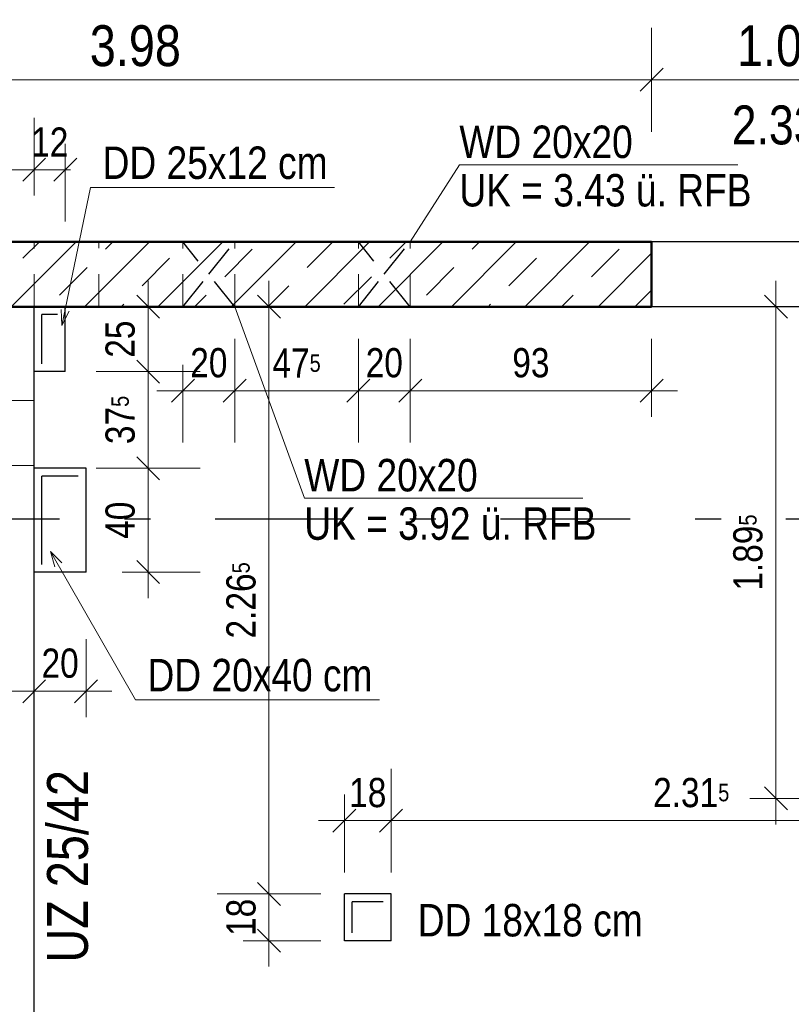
# Model space of a CAD drawing. Header units: millimetres. Extents: x 0 to 102, y -15 to 47.
# Tile 50 of 103: x 22.08 to 25.06, y 26.29 to 30.09. Entities that reach past the tile are written whole.
import ezdxf

# ---------------------------------------------------------------- set-up
doc = ezdxf.new("R2010")
doc.units = ezdxf.units.MM
doc.linetypes.add('DASHDOTX2', pattern=[2, 1, -0.5, 0, -0.5])
doc.linetypes.add('HIDDEN', pattern=[0.375, 0.25, -0.125])
doc.layers.add('Achsen', color=7, linetype='Continuous', lineweight=20)
doc.layers.add('Schraffuren', color=7, linetype='Continuous', lineweight=20)
doc.styles.add('Arial Narrow', font='ARIALN.TTF')
doc.dimstyles.new('Arch_Strakon_dimstyle', dxfattribs={"dimtxt": 15.75, "dimasz": 1, "dimexe": 1.25, "dimexo": 0.0625, "dimgap": 1, "dimtad": 0, "dimzin": 12, "dimdsep": 46, "dimtxsty": 'Arial Narrow', "dimblk": 'Arrowhead_Tick', "dimsah": 1, "dimcen": 0, "dimse1": 1, "dimse2": 1, "dimclrd": 6, "dimclrt": 2, "dimazin": 0, "dimtfac": 1, "dimtdec": 4, "dimtmove": 0, "dimatfit": 3, "dimldrblk": 'NONE', "dimfxl": 1, "dimtvp": 1, "dimtolj": 1, "dimtzin": 0, "dimlwd": 13, "dimarcsym": 2})

# ---------------------------------------------------------------- blocks, each defined once
blk = doc.blocks.new('Arrowhead_Tick')
at = {"color": 0, "linetype": 'Continuous', "lineweight": -2}
for p, q in [((0, 20), (0, -10)), ((-1, 0), (0, 0)), ((10, 0), (0, 0))]:
    blk.add_line(p, q, dxfattribs=at)
at = {"color": 2, "linetype": 'Continuous', "lineweight": 35}
blk.add_line((4.42, 4.42), (-4.42, -4.42), dxfattribs=at)
blk = doc.blocks.new('*D85')
at = {"layer": 'Achsen', "color": 6, "linetype": 'Continuous', "lineweight": 13}
blk.add_line((20.5507, 29.8563), (24.5107, 29.8563), dxfattribs=at)
at = {"layer": 'Defpoints', "color": 0}
for p in [(24.5207, 29.8563), (20.5407, 28.9817), (24.5207, 28.9817)]:
    blk.add_point(p, dxfattribs=at)
at = {"layer": 'Achsen', "color": 6, "lineweight": 13, "xscale": 0.01, "yscale": 0.01, "zscale": 0.01}
blk.add_blockref('Arrowhead_Tick', (24.5207, 29.8563), dxfattribs=at)
at = {"layer": 'Achsen', "color": 6, "lineweight": 13, "xscale": 0.01, "yscale": 0.01, "zscale": 0.01, "rotation": 180}
blk.add_blockref('Arrowhead_Tick', (20.5407, 29.8563), dxfattribs=at)
at = {"layer": 'Achsen', "color": 2, "lineweight": 35, "insert": (22.5307, 29.9867), "char_height": 0.1575, "attachment_point": 5, "style": 'Arial Narrow'}
blk.add_mtext('\\A1;3.98', dxfattribs=at)
blk = doc.blocks.new('_None')
blk = doc.blocks.new('*D97')
at = {"layer": 'Achsen', "color": 6, "linetype": 'Continuous', "lineweight": 13}
blk.add_line((24.5307, 29.8563), (25.5207, 29.8563), dxfattribs=at)
at = {"layer": 'Defpoints', "color": 0}
for p in [(25.5307, 29.8563), (24.5207, 28.9817), (25.5307, 28.9817)]:
    blk.add_point(p, dxfattribs=at)
at = {"layer": 'Achsen', "color": 6, "lineweight": 13, "xscale": 0.01, "yscale": 0.01, "zscale": 0.01}
blk.add_blockref('Arrowhead_Tick', (25.5307, 29.8563), dxfattribs=at)
at = {"layer": 'Achsen', "color": 6, "lineweight": 13, "xscale": 0.01, "yscale": 0.01, "zscale": 0.01, "rotation": 180}
blk.add_blockref('Arrowhead_Tick', (24.5207, 29.8563), dxfattribs=at)
at = {"layer": 'Achsen', "color": 2, "lineweight": 35, "insert": (25.0257, 29.9867), "char_height": 0.1575, "attachment_point": 5, "style": 'Arial Narrow'}
blk.add_mtext('\\A1;1.01', dxfattribs=at)
blk = doc.blocks.new('*D604')
at = {"color": 6, "linetype": 'Continuous', "lineweight": 13}
blk.add_line((22.58, 27.969), (22.58, 28.349), dxfattribs=at)
at = {"layer": 'Defpoints', "color": 0}
for p in [(22.3407, 28.359), (22.58, 28.359), (22.3407, 27.959)]:
    blk.add_point(p, dxfattribs=at)
at = {"color": 6, "lineweight": 13, "xscale": 0.01, "yscale": 0.01, "zscale": 0.01}
for p, rotation in [((22.58, 28.359), 90), ((22.58, 27.959), 270)]:
    blk.add_blockref('Arrowhead_Tick', p, dxfattribs=dict(at, rotation=rotation))
at = {"color": 3, "lineweight": 35, "insert": (22.4726, 28.159), "char_height": 0.1125, "attachment_point": 5, "rotation": 90, "style": 'Arial Narrow'}
blk.add_mtext('\\A1;40', dxfattribs=at)
blk = doc.blocks.new('*D605')
at = {"color": 6, "linetype": 'Continuous', "lineweight": 13}
blk.add_line((22.58, 28.369), (22.58, 28.7218), dxfattribs=at)
at = {"layer": 'Defpoints', "color": 0}
for p in [(22.2607, 28.7318), (22.58, 28.7318), (22.3407, 28.359)]:
    blk.add_point(p, dxfattribs=at)
at = {"color": 6, "lineweight": 13, "xscale": 0.01, "yscale": 0.01, "zscale": 0.01}
for p, rotation in [((22.58, 28.7318), 90), ((22.58, 28.359), 270)]:
    blk.add_blockref('Arrowhead_Tick', p, dxfattribs=dict(at, rotation=rotation))
at = {"color": 3, "lineweight": 35, "insert": (22.4726, 28.5454), "char_height": 0.1125, "attachment_point": 5, "rotation": 90, "style": 'Arial Narrow'}
blk.add_mtext('\\A1;37{\\A1;\\H.6x;\\S5;}', dxfattribs=at)
blk = doc.blocks.new('*D606')
at = {"color": 6, "linetype": 'Continuous', "lineweight": 13}
blk.add_line((22.58, 28.7418), (22.58, 28.9718), dxfattribs=at)
at = {"layer": 'Defpoints', "color": 0}
for p in [(22.2607, 28.9818), (22.58, 28.9818), (22.2607, 28.7318)]:
    blk.add_point(p, dxfattribs=at)
at = {"color": 6, "lineweight": 13, "xscale": 0.01, "yscale": 0.01, "zscale": 0.01}
for p, rotation in [((22.58, 28.9818), 90), ((22.58, 28.7318), 270)]:
    blk.add_blockref('Arrowhead_Tick', p, dxfattribs=dict(at, rotation=rotation))
at = {"color": 3, "lineweight": 35, "insert": (22.4726, 28.8568), "char_height": 0.1125, "attachment_point": 5, "rotation": 90, "style": 'Arial Narrow'}
blk.add_mtext('\\A1;25', dxfattribs=at)
blk = doc.blocks.new('*D607')
at = {"color": 6, "linetype": 'Continuous', "lineweight": 13}
blk.add_line((20.5507, 29.5098), (22.1307, 29.5098), dxfattribs=at)
at = {"layer": 'Defpoints', "color": 0}
for p in [(22.1407, 29.5098), (20.5407, 28.9817), (22.1407, 28.7318)]:
    blk.add_point(p, dxfattribs=at)
at = {"color": 6, "lineweight": 13, "xscale": 0.01, "yscale": 0.01, "zscale": 0.01}
blk.add_blockref('Arrowhead_Tick', (22.1407, 29.5098), dxfattribs=at)
at = {"color": 6, "lineweight": 13, "xscale": 0.01, "yscale": 0.01, "zscale": 0.01, "rotation": 180}
blk.add_blockref('Arrowhead_Tick', (20.5407, 29.5098), dxfattribs=at)
at = {"color": 3, "lineweight": 35, "insert": (21.3407, 29.6172), "char_height": 0.1125, "attachment_point": 5, "style": 'Arial Narrow'}
blk.add_mtext('\\A1;1.60', dxfattribs=at)
blk = doc.blocks.new('*D608')
at = {"color": 6, "linetype": 'Continuous', "lineweight": 13}
for p, q in [((22.1307, 29.5098), (22.1207, 29.5098)), ((22.1407, 29.5098), (22.2607, 29.5098)), ((22.2707, 29.5098), (22.2807, 29.5098))]:
    blk.add_line(p, q, dxfattribs=at)
at = {"layer": 'Defpoints', "color": 0}
for p in [(22.2607, 29.5098), (22.1407, 28.7318), (22.2607, 28.7318)]:
    blk.add_point(p, dxfattribs=at)
at = {"color": 6, "lineweight": 13, "xscale": 0.01, "yscale": 0.01, "zscale": 0.01}
blk.add_blockref('Arrowhead_Tick', (22.1407, 29.5098), dxfattribs=at)
at = {"color": 6, "lineweight": 13, "xscale": 0.01, "yscale": 0.01, "zscale": 0.01, "rotation": 180}
blk.add_blockref('Arrowhead_Tick', (22.2607, 29.5098), dxfattribs=at)
at = {"color": 3, "lineweight": 35, "insert": (22.2007, 29.6163), "char_height": 0.1125, "attachment_point": 5, "style": 'Arial Narrow'}
blk.add_mtext('\\A1;12', dxfattribs=at)
blk = doc.blocks.new('*D609')
at = {"color": 6, "linetype": 'Continuous', "lineweight": 13}
blk.add_line((22.1507, 27.5), (22.3307, 27.5), dxfattribs=at)
at = {"layer": 'Defpoints', "color": 0}
for p in [(22.1407, 28.359), (22.3407, 28.359), (22.3407, 27.5)]:
    blk.add_point(p, dxfattribs=at)
at = {"color": 6, "lineweight": 13, "xscale": 0.01, "yscale": 0.01, "zscale": 0.01}
blk.add_blockref('Arrowhead_Tick', (22.3407, 27.5), dxfattribs=at)
at = {"color": 6, "lineweight": 13, "xscale": 0.01, "yscale": 0.01, "zscale": 0.01, "rotation": 180}
blk.add_blockref('Arrowhead_Tick', (22.1407, 27.5), dxfattribs=at)
at = {"color": 3, "lineweight": 35, "insert": (22.2407, 27.6074), "char_height": 0.1125, "attachment_point": 5, "style": 'Arial Narrow'}
blk.add_mtext('\\A1;20', dxfattribs=at)
blk = doc.blocks.new('*D610')
at = {"color": 6, "linetype": 'Continuous', "lineweight": 13}
blk.add_line((23.3467, 27.0014), (23.5067, 27.0014), dxfattribs=at)
at = {"layer": 'Defpoints', "color": 0}
for p in [(23.5167, 27.0014), (23.3367, 26.5386), (23.5167, 26.5386)]:
    blk.add_point(p, dxfattribs=at)
at = {"color": 6, "lineweight": 13, "xscale": 0.01, "yscale": 0.01, "zscale": 0.01}
blk.add_blockref('Arrowhead_Tick', (23.5167, 27.0014), dxfattribs=at)
at = {"color": 6, "lineweight": 13, "xscale": 0.01, "yscale": 0.01, "zscale": 0.01, "rotation": 180}
blk.add_blockref('Arrowhead_Tick', (23.3367, 27.0014), dxfattribs=at)
at = {"color": 3, "lineweight": 35, "insert": (23.4267, 27.1088), "char_height": 0.1125, "attachment_point": 5, "style": 'Arial Narrow'}
blk.add_mtext('\\A1;18', dxfattribs=at)
blk = doc.blocks.new('*D611')
at = {"color": 6, "linetype": 'Continuous', "lineweight": 13}
blk.add_line((23.5267, 27.0014), (25.8203, 27.0014), dxfattribs=at)
at = {"layer": 'Defpoints', "color": 0}
for p in [(25.8303, 27.0014), (23.5167, 26.5386), (25.8303, 25.0568)]:
    blk.add_point(p, dxfattribs=at)
at = {"color": 6, "lineweight": 13, "xscale": 0.01, "yscale": 0.01, "zscale": 0.01}
blk.add_blockref('Arrowhead_Tick', (25.8303, 27.0014), dxfattribs=at)
at = {"color": 6, "lineweight": 13, "xscale": 0.01, "yscale": 0.01, "zscale": 0.01, "rotation": 180}
blk.add_blockref('Arrowhead_Tick', (23.5167, 27.0014), dxfattribs=at)
at = {"color": 3, "lineweight": 35, "insert": (24.6735, 27.1088), "char_height": 0.1125, "attachment_point": 5, "style": 'Arial Narrow'}
blk.add_mtext('\\A1;2.31{\\A1;\\H.6x;\\S5;}', dxfattribs=at)
blk = doc.blocks.new('*D612')
at = {"color": 6, "linetype": 'Continuous', "lineweight": 13}
blk.add_line((23.0459, 26.5486), (23.0459, 26.7086), dxfattribs=at)
at = {"layer": 'Defpoints', "color": 0}
for p in [(23.0459, 26.7186), (23.5167, 26.7186), (23.3367, 26.5386)]:
    blk.add_point(p, dxfattribs=at)
at = {"color": 6, "lineweight": 13, "xscale": 0.01, "yscale": 0.01, "zscale": 0.01}
for p, rotation in [((23.0459, 26.7186), 90), ((23.0459, 26.5386), 270)]:
    blk.add_blockref('Arrowhead_Tick', p, dxfattribs=dict(at, rotation=rotation))
at = {"color": 3, "lineweight": 35, "insert": (22.9385, 26.6286), "char_height": 0.1125, "attachment_point": 5, "rotation": 90, "style": 'Arial Narrow'}
blk.add_mtext('\\A1;18', dxfattribs=at)
blk = doc.blocks.new('*D613')
at = {"color": 6, "linetype": 'Continuous', "lineweight": 13}
blk.add_line((23.0459, 26.7286), (23.0459, 28.9717), dxfattribs=at)
at = {"layer": 'Defpoints', "color": 0}
for p in [(23.0459, 28.9817), (24.5207, 28.9817), (23.5167, 26.7186)]:
    blk.add_point(p, dxfattribs=at)
at = {"color": 6, "lineweight": 13, "xscale": 0.01, "yscale": 0.01, "zscale": 0.01}
for p, rotation in [((23.0459, 28.9817), 90), ((23.0459, 26.7186), 270)]:
    blk.add_blockref('Arrowhead_Tick', p, dxfattribs=dict(at, rotation=rotation))
at = {"color": 3, "lineweight": 35, "insert": (22.9385, 27.8502), "char_height": 0.1125, "attachment_point": 5, "rotation": 90, "style": 'Arial Narrow'}
blk.add_mtext('\\A1;2.26{\\A1;\\H.6x;\\S5;}', dxfattribs=at)
blk = doc.blocks.new('*D710')
at = {"color": 6, "linetype": 'Continuous', "lineweight": 13}
blk.add_line((25, 27.0968), (25, 28.9718), dxfattribs=at)
at = {"layer": 'Defpoints', "color": 0}
for p in [(25, 28.9818), (25.8303, 28.9818), (25.8307, 27.0868)]:
    blk.add_point(p, dxfattribs=at)
at = {"color": 6, "lineweight": 13, "xscale": 0.01, "yscale": 0.01, "zscale": 0.01}
for p, rotation in [((25, 28.9818), 90), ((25, 27.0868), 270)]:
    blk.add_blockref('Arrowhead_Tick', p, dxfattribs=dict(at, rotation=rotation))
at = {"color": 3, "lineweight": 35, "insert": (24.8926, 28.0343), "char_height": 0.1125, "attachment_point": 5, "rotation": 90, "style": 'Arial Narrow'}
blk.add_mtext('\\A1;1.89{\\A1;\\H.6x;\\S5;}', dxfattribs=at)
blk = doc.blocks.new('*D711')
at = {"color": 6, "linetype": 'Continuous', "lineweight": 13}
blk.add_line((22.724, 28.6579), (22.904, 28.6579), dxfattribs=at)
at = {"layer": 'Defpoints', "color": 0}
for p in [(22.714, 28.9817), (22.914, 28.9817), (22.914, 28.6579)]:
    blk.add_point(p, dxfattribs=at)
at = {"color": 6, "lineweight": 13, "xscale": 0.01, "yscale": 0.01, "zscale": 0.01}
blk.add_blockref('Arrowhead_Tick', (22.914, 28.6579), dxfattribs=at)
at = {"color": 6, "lineweight": 13, "xscale": 0.01, "yscale": 0.01, "zscale": 0.01, "rotation": 180}
blk.add_blockref('Arrowhead_Tick', (22.714, 28.6579), dxfattribs=at)
at = {"color": 3, "lineweight": 35, "insert": (22.814, 28.7653), "char_height": 0.1125, "attachment_point": 5, "style": 'Arial Narrow'}
blk.add_mtext('\\A1;20', dxfattribs=at)
blk = doc.blocks.new('*D712')
at = {"color": 6, "linetype": 'Continuous', "lineweight": 13}
blk.add_line((22.924, 28.6579), (23.3804, 28.6579), dxfattribs=at)
at = {"layer": 'Defpoints', "color": 0}
for p in [(22.914, 28.9817), (23.3904, 28.9817), (23.3904, 28.6579)]:
    blk.add_point(p, dxfattribs=at)
at = {"color": 6, "lineweight": 13, "xscale": 0.01, "yscale": 0.01, "zscale": 0.01}
blk.add_blockref('Arrowhead_Tick', (23.3904, 28.6579), dxfattribs=at)
at = {"color": 6, "lineweight": 13, "xscale": 0.01, "yscale": 0.01, "zscale": 0.01, "rotation": 180}
blk.add_blockref('Arrowhead_Tick', (22.914, 28.6579), dxfattribs=at)
at = {"color": 3, "lineweight": 35, "insert": (23.1522, 28.7642), "char_height": 0.1125, "attachment_point": 5, "style": 'Arial Narrow'}
blk.add_mtext('\\A1;47{\\A1;\\H.6x;\\S5;}', dxfattribs=at)
blk = doc.blocks.new('*D713')
at = {"color": 6, "linetype": 'Continuous', "lineweight": 13}
blk.add_line((23.4004, 28.6579), (23.5804, 28.6579), dxfattribs=at)
at = {"layer": 'Defpoints', "color": 0}
for p in [(23.3904, 28.9817), (23.5904, 28.9817), (23.5904, 28.6579)]:
    blk.add_point(p, dxfattribs=at)
at = {"color": 6, "lineweight": 13, "xscale": 0.01, "yscale": 0.01, "zscale": 0.01}
blk.add_blockref('Arrowhead_Tick', (23.5904, 28.6579), dxfattribs=at)
at = {"color": 6, "lineweight": 13, "xscale": 0.01, "yscale": 0.01, "zscale": 0.01, "rotation": 180}
blk.add_blockref('Arrowhead_Tick', (23.3904, 28.6579), dxfattribs=at)
at = {"color": 3, "lineweight": 35, "insert": (23.4904, 28.7653), "char_height": 0.1125, "attachment_point": 5, "style": 'Arial Narrow'}
blk.add_mtext('\\A1;20', dxfattribs=at)
blk = doc.blocks.new('*D714')
at = {"color": 6, "linetype": 'Continuous', "lineweight": 13}
blk.add_line((23.6004, 28.6579), (24.5107, 28.6579), dxfattribs=at)
at = {"layer": 'Defpoints', "color": 0}
for p in [(23.5904, 28.9817), (24.5207, 28.9817), (24.5207, 28.6579)]:
    blk.add_point(p, dxfattribs=at)
at = {"color": 6, "lineweight": 13, "xscale": 0.01, "yscale": 0.01, "zscale": 0.01}
blk.add_blockref('Arrowhead_Tick', (24.5207, 28.6579), dxfattribs=at)
at = {"color": 6, "lineweight": 13, "xscale": 0.01, "yscale": 0.01, "zscale": 0.01, "rotation": 180}
blk.add_blockref('Arrowhead_Tick', (23.5904, 28.6579), dxfattribs=at)
at = {"color": 3, "lineweight": 35, "insert": (24.0555, 28.7653), "char_height": 0.1125, "attachment_point": 5, "style": 'Arial Narrow'}
blk.add_mtext('\\A1;93', dxfattribs=at)

msp = doc.modelspace()

# ---------------------------------------------------------------- hatches: boundary and pattern name
at = {"layer": 'Schraffuren', "lineweight": 13}
h = msp.add_hatch(dxfattribs=at)
h.set_pattern_fill('bB', color=6, scale=0.01, angle=45, style=0, pattern_type=2)
h.set_pattern_definition([(45, (0, 0), (-0.1414214, 0.1414214), [0.15, -0.1]), (45, (-0.07071, 0.07071), (-0.1414214, 0.1414214), [])])
h.paths.add_polyline_path([(24.5206743, 28.981711), (18.9994142, 28.981711), (18.9994142, 29.2317112), (24.5206743, 29.2317112)])

# ---------------------------------------------------------------- linework, layer by layer
at = {"color": 5, "linetype": 'Continuous', "lineweight": 18}
for p, q in [((23.7802353, 29.5291177), (23.5903586, 29.2317112)), ((23.7802353, 29.5291177), (24.8531982, 29.5291177)), ((22.3578701, 29.4418549), (22.2479002, 28.9088167)), ((23.2989552, 29.4418549), (22.3578701, 29.4418549)), ((22.2479002, 28.9088167), (22.244278, 28.9708276)), ((22.2757687, 28.9643308), (22.2479002, 28.9088167)), ((23.182463, 28.2444782), (22.9140082, 28.9817631)), ((23.182463, 28.2444782), (24.2554259, 28.2444782)), ((22.530897, 27.4672835), (22.2038514, 28.0388524)), ((22.2196955, 27.9787905), (22.2038514, 28.0388524)), ((22.2038514, 28.0388524), (22.2476037, 27.9947593)), ((23.4719821, 27.4672835), (22.530897, 27.4672835))]:
    msp.add_line(p, q, dxfattribs=at)
at = {"color": 4, "linetype": 'Continuous', "lineweight": 50}
for p, q in [((24.5206743, 29.2317112), (18.9994142, 29.2317112)), ((24.5206743, 28.981711), (24.5206743, 29.2317112)), ((24.5206743, 28.981711), (20.5406689, 28.9817112))]:
    msp.add_line(p, q, dxfattribs=at)
at = {"color": 6, "linetype": 'HIDDEN', "lineweight": 13, "ltscale": 0.5}
for p, q in [((22.1402999, 28.9818115), (22.1402999, 29.2318115)), ((22.1406582, 28.981711), (22.1406582, 29.2317112)), ((22.3902999, 28.9818115), (22.3902999, 29.2318115)), ((22.7140082, 28.9817112), (22.7140082, 29.2317112)), ((22.9140082, 28.9817112), (22.9140082, 29.2317112)), ((23.3903586, 28.9817112), (23.3903586, 29.2317112)), ((23.5903586, 28.9817112), (23.5903586, 29.2317112)), ((22.1406701, 28.6200101), (21.8912698, 28.6200101)), ((22.1406701, 28.3700101), (21.8912698, 28.3700101))]:
    msp.add_line(p, q, dxfattribs=at)
at = {"layer": 'Achsen', "color": 3, "linetype": 'HIDDEN', "lineweight": 25, "ltscale": 0.5}
for p, q in [((22.9140082, 28.9817631), (22.7140497, 29.2317112)), ((22.8140082, 29.1067631), (22.9139666, 29.2317112)), ((23.5903586, 28.9817631), (23.3904002, 29.2317112)), ((23.4903586, 29.1067631), (23.5903171, 29.2317112)), ((22.7140082, 28.9817631), (22.8140082, 29.1067631)), ((23.3903586, 28.9817631), (23.4903586, 29.1067631))]:
    msp.add_line(p, q, dxfattribs=at)
at = {"layer": 'Achsen', "color": 3, "linetype": 'Continuous', "lineweight": 25}
for p, q in [((25.5306743, 29.2317112), (24.5206743, 29.2317112)), ((22.1406582, 25.0567534), (22.1406582, 28.981711)), ((22.2306573, 28.9517633), (22.1706582, 28.9517633)), ((22.1706582, 28.7617635), (22.1706582, 28.9517633)), ((22.2606573, 28.7317635), (22.2606573, 28.9817633)), ((25.5306743, 28.981711), (24.5206743, 28.981711)), ((22.2606573, 28.7317635), (22.1406582, 28.7317635)), ((22.3406582, 28.3590128), (22.1406582, 28.3590128)), ((22.3406567, 27.9590128), (22.3406567, 28.3590128)), ((22.3106582, 28.3290128), (22.1706582, 28.3290128)), ((22.1706582, 27.9890128), (22.1706582, 28.3290128)), ((22.3406582, 27.9590128), (22.1406582, 27.9590128)), ((23.5166594, 26.7186091), (23.3366575, 26.7186091)), ((23.3366575, 26.5386093), (23.3366575, 26.7186091)), ((23.5166594, 26.5386093), (23.5166594, 26.7186091)), ((23.4866594, 26.6886091), (23.3666575, 26.6886091)), ((23.3666575, 26.5686093), (23.3666575, 26.6886091)), ((23.5166594, 26.5386093), (23.3366575, 26.5386093))]:
    msp.add_line(p, q, dxfattribs=at)
at = {"layer": 'Achsen', "color": 3, "linetype": 'DASHDOTX2', "lineweight": 25, "ltscale": 0.5}
msp.add_line((5.2386957, 28.164471), (50.913591, 28.164471), dxfattribs=at)

# ---------------------------------------------------------------- texts
at = {"color": 3, "lineweight": 25, "style": 'Arial Narrow'}
for s, p in [('WD 20x20', (23.7797268, 29.5547533)), ('DD 25x12 cm', (22.4044885, 29.4741819)), ('UK = 3.43 ü. RFB', (23.7797268, 29.3682644)), ('WD 20x20', (23.1819545, 28.2701138)), ('UK = 3.92 ü. RFB', (23.1819545, 28.0836249)), ('DD 20x40 cm', (22.5775154, 27.4996104)), ('DD 18x18 cm', (23.6191984, 26.5551774))]:
    msp.add_text(s, height=0.125, dxfattribs=at).set_placement(p)
at = {"color": 2, "lineweight": 35, "style": 'Arial Narrow'}
msp.add_text('UZ 25/42', height=0.1575, rotation=90, dxfattribs=at).set_placement((22.3479523, 26.4542548))
at = {"layer": 'Achsen', "color": 2, "lineweight": 35, "insert": (25.0256743, 29.6812881), "char_height": 0.15, "attachment_point": 5, "line_spacing_factor": 0.9, "style": 'Arial Narrow'}
msp.add_mtext('2.33{\\A1;\\H.6x;\\S5;}', dxfattribs=at)

# ---------------------------------------------------------------- dimensions: what is measured, and where the dimension line sits
at = {"lineweight": 35}
for base, p1, p2, text, picture, middle in [((22.1406582, 29.5097947), (20.5406689, 28.9817112), (22.1406582, 28.7317635), '1.60', '*D607', (21.3406635, 29.5097947)), ((22.2606573, 29.5097947), (22.1406582, 28.7317635), (22.2606573, 28.7317635), '12', '*D608', (22.2006577, 29.5097947)), ((22.9140082, 28.6579017), (22.7140082, 28.9817112), (22.9140082, 28.9817112), '20', '*D711', (22.8140082, 28.6579017)), ((23.3903586, 28.6579017), (22.9140082, 28.9817112), (23.3903586, 28.9817112), '47{\\A1;\\H.6x;\\S5;}', '*D712', (23.1521834, 28.6579017)), ((23.5903586, 28.6579017), (23.3903586, 28.9817112), (23.5903586, 28.9817112), '20', '*D713', (23.4903586, 28.6579017)), ((24.5206743, 28.6579017), (23.5903586, 28.9817112), (24.5206743, 28.981711), '93', '*D714', (24.0555165, 28.6579017)), ((22.3406582, 27.5), (22.1406582, 28.3590128), (22.3406582, 28.3590128), '20', '*D609', (22.2406582, 27.5)), ((23.5166594, 27.0014171), (23.3366575, 26.5386093), (23.5166594, 26.5386093), '18', '*D610', (23.4266585, 27.0014171)), ((25.8302985, 27.0014171), (23.5166594, 26.5386093), (25.8302985, 25.0567534), '2.31{\\A1;\\H.6x;\\S5;}', '*D611', (24.673479, 27.0014171))]:
    dim = msp.add_linear_dim(base=base, p1=p1, p2=p2, text=text, dimstyle='Arch_Strakon_dimstyle', override={"dimscale": 0.01, "dimtxt": 11.25, "dimasz": 1, "dimgap": 5, "dimtad": 1, "dimjust": 0, "dimtih": 0, "dimtoh": 0, "dimdec": 5, "dimdsep": 46, "dimtxsty": 'Arial Narrow', "dimclrd": 6, "dimclrt": 3, "dimtix": 1, "dimtofl": 255, "dimtmove": 0, "dimatfit": 2, "dimfxl": 0, "dimfxlon": 0, "dimtvp": 44.444444, "dimlwd": 13}, dxfattribs=at)
    dim.commit()
    dim.dimension.update_dxf_attribs({"geometry": picture, "text_midpoint": middle, "dimtype": 160})
for base, p1, p2, text, picture, middle in [((22.5800233, 28.9817633), (22.2606573, 28.7317635), (22.2606573, 28.9817633), '25', '*D606', (22.5800233, 28.8567634)), ((23.0459236, 28.981711), (23.5166594, 26.7186091), (24.5206743, 28.981711), '2.26{\\A1;\\H.6x;\\S5;}', '*D613', (23.0459236, 27.85016)), ((25, 28.9818115), (25.8307127, 27.0867606), (25.8302985, 28.9818115), '1.89{\\A1;\\H.6x;\\S5;}', '*D710', (25, 28.034286)), ((22.5800233, 28.7317635), (22.3406582, 28.3590128), (22.2606573, 28.7317635), '37{\\A1;\\H.6x;\\S5;}', '*D605', (22.5800233, 28.5453882)), ((22.5800233, 28.3590128), (22.3406582, 27.9590128), (22.3406582, 28.3590128), '40', '*D604', (22.5800233, 28.1590128)), ((23.0459236, 26.7186091), (23.3366575, 26.5386093), (23.5166594, 26.7186091), '18', '*D612', (23.0459236, 26.6286092))]:
    dim = msp.add_linear_dim(base=base, p1=p1, p2=p2, angle=90, text=text, dimstyle='Arch_Strakon_dimstyle', override={"dimscale": 0.01, "dimtxt": 11.25, "dimasz": 1, "dimgap": 5, "dimtad": 1, "dimjust": 0, "dimtih": 0, "dimtoh": 0, "dimdec": 5, "dimdsep": 46, "dimtxsty": 'Arial Narrow', "dimclrd": 6, "dimclrt": 3, "dimtix": 1, "dimtofl": 255, "dimtmove": 0, "dimatfit": 2, "dimfxl": 0, "dimfxlon": 0, "dimtvp": 44.444444, "dimlwd": 13}, dxfattribs=at)
    dim.commit()
    dim.dimension.update_dxf_attribs({"geometry": picture, "text_midpoint": middle, "dimtype": 160})
at = {"layer": 'Achsen', "lineweight": 35}
for base, p1, p2, text, picture, middle in [((24.5206743, 29.8562881), (20.5406689, 28.9817112), (24.5206743, 28.981711), '3.98', '*D85', (22.5306716, 29.8562881)), ((25.5306743, 29.8562881), (24.5206743, 28.981711), (25.5306743, 28.981711), '1.01', '*D97', (25.0256743, 29.8562881))]:
    dim = msp.add_linear_dim(base=base, p1=p1, p2=p2, text=text, dimstyle='Arch_Strakon_dimstyle', override={"dimscale": 0.01, "dimtxt": 15.75, "dimasz": 1, "dimgap": 5, "dimtad": 1, "dimjust": 0, "dimtih": 0, "dimtoh": 0, "dimdec": 5, "dimdsep": 46, "dimtxsty": 'Arial Narrow', "dimclrd": 6, "dimclrt": 2, "dimtix": 1, "dimtofl": 255, "dimtmove": 0, "dimatfit": 2, "dimfxl": 0, "dimfxlon": 0, "dimtvp": 31.746032, "dimlwd": 13}, dxfattribs=at)
    dim.commit()
    dim.dimension.update_dxf_attribs({"geometry": picture, "text_midpoint": middle, "dimtype": 160})

doc.saveas('drawing.dxf')
